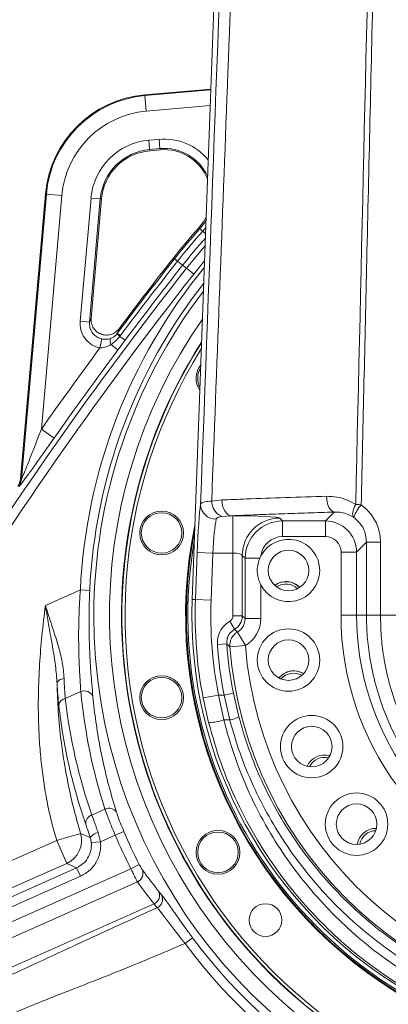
# Model space of a CAD drawing. Header units: millimetres. Extents: x 0 to 16820, y 0 to 11880.
# Tile 97 of 120: x 13505 to 13623, y 7015 to 7330. Entities that reach past the tile are written whole.
import ezdxf

# ---------------------------------------------------------------- set-up
doc = ezdxf.new("R2010")
doc.units = ezdxf.units.MM
doc.header["$LTSCALE"] = 20
doc.linetypes.add('PHANTOM', pattern=[12.7, 6.35, -1.27, 1.27, -1.27, 1.27, -1.27])
doc.styles.add('SLDTEXTSTYLE0', font='TXT', dxfattribs={"width": 0.605})
doc.dimstyles.new('SLDDIMSTYLE0', dxfattribs={"dimtxt": 140, "dimasz": 100, "dimexe": 0, "dimexo": 0.0625, "dimgap": 35, "dimtad": 1, "dimtoh": 1, "dimdec": 0, "dimrnd": 1e-09, "dimzin": 12, "dimdsep": 46, "dimtxsty": 'SLDTEXTSTYLE0', "dimsah": 1, "dimcen": 0.09, "dimadec": 0, "dimazin": 0, "dimtfac": 1, "dimtofl": 0, "dimtmove": 0, "dimatfit": 3, "dimfxl": 0, "dimfrac": 2, "dimtolj": 1, "dimtzin": 12, "dimarcsym": 0})

# ---------------------------------------------------------------- blocks, each defined once
blk = doc.blocks.new('*D20')
at = {"color": 7, "linetype": 'Continuous', "lineweight": 0}
for p, q in [((16037.71, 7139.47), (16037.71, 4174.47)), ((13524.83, 6320.77), (13524.83, 4174.47)), ((16037.71, 4204.47), (13524.83, 4204.47))]:
    blk.add_line(p, q, dxfattribs=at)
for points in [[(13524.83, 4204.47), (13624.83, 4189.47), (13624.83, 4219.47)], [(16037.71, 4204.47), (15937.71, 4219.47), (15937.71, 4189.47)]]:
    blk.add_solid(points, dxfattribs=at)
at = {"color": 7, "linetype": 'Continuous', "lineweight": 0, "insert": (14567.4, 4384.94), "char_height": 140, "attachment_point": 1, "style": 'SLDTEXTSTYLE0'}
blk.add_mtext('2513', dxfattribs=at)
blk = doc.blocks.new('*D21')
at = {"color": 7, "linetype": 'Continuous', "lineweight": 0}
for p, q in [((11361.95, 7139.47), (11361.95, 4174.47)), ((13524.83, 6320.77), (13524.83, 4174.47)), ((11361.95, 4204.47), (13524.83, 4204.47))]:
    blk.add_line(p, q, dxfattribs=at)
for points in [[(11361.95, 4204.47), (11461.95, 4189.47), (11461.95, 4219.47)], [(13524.83, 4204.47), (13424.83, 4219.47), (13424.83, 4189.47)]]:
    blk.add_solid(points, dxfattribs=at)
at = {"color": 7, "linetype": 'Continuous', "lineweight": 0, "insert": (12229.51, 4384.94), "char_height": 140, "attachment_point": 1, "style": 'SLDTEXTSTYLE0'}
blk.add_mtext('2163', dxfattribs=at)
blk = doc.blocks.new('*D22')
at = {"color": 7, "linetype": 'Continuous', "lineweight": 0}
for p, q in [((14189.73, 7139.47), (14189.73, 4467.07)), ((13524.83, 6320.77), (13524.83, 4467.07)), ((14189.73, 4497.07), (13524.83, 4497.07))]:
    blk.add_line(p, q, dxfattribs=at)
for points in [[(13524.83, 4497.07), (13624.83, 4482.07), (13624.83, 4512.07)], [(14189.73, 4497.07), (14089.73, 4512.07), (14089.73, 4482.07)]]:
    blk.add_solid(points, dxfattribs=at)
at = {"color": 7, "linetype": 'Continuous', "lineweight": 0, "insert": (13696.94, 4677.54), "char_height": 140, "attachment_point": 1, "style": 'SLDTEXTSTYLE0'}
blk.add_mtext('665', dxfattribs=at)
blk = doc.blocks.new('*D23')
at = {"color": 7, "linetype": 'Continuous', "lineweight": 0}
for p, q in [((12163.43, 7139.47), (12163.43, 4467.07)), ((13524.83, 6320.77), (13524.83, 4467.07)), ((12163.43, 4497.07), (13524.83, 4497.07))]:
    blk.add_line(p, q, dxfattribs=at)
for points in [[(12163.43, 4497.07), (12263.43, 4482.07), (12263.43, 4512.07)], [(13524.83, 4497.07), (13424.83, 4512.07), (13424.83, 4482.07)]]:
    blk.add_solid(points, dxfattribs=at)
at = {"color": 7, "linetype": 'Continuous', "lineweight": 0, "insert": (12630.25, 4677.54), "char_height": 140, "attachment_point": 1, "style": 'SLDTEXTSTYLE0'}
blk.add_mtext('1361', dxfattribs=at)

msp = doc.modelspace()

# ---------------------------------------------------------------- linework, layer by layer
at = {"color": 7, "linetype": 'Continuous', "lineweight": 0}
for p, q in [((13570.7, 7439.47), (13559.92, 7144.58)), ((13565.9, 7308.18), (13544.78, 7306.33)), ((13549.63, 7288.69), (13546.35, 7288.4)), ((13512.96, 7274.52), (13504.98, 7183.23)), ((13530.9, 7272.95), (13527.56, 7234.77)), ((13581.93, 7158.49), (13581.57, 7157.73))]:
    msp.add_line(p, q, dxfattribs=at)
at = {"color": 8, "linetype": 'Continuous', "lineweight": 0}
for p, q in [((13544.8, 7306.06), (13565.89, 7307.9)), ((13544.8, 7306.06), (13544.78, 7306.33)), ((13544.8, 7306.06), (13545.24, 7301.08)), ((13565.71, 7302.87), (13545.24, 7301.08)), ((13546.06, 7291.76), (13549.34, 7292.05)), ((13546.32, 7288.77), (13546.06, 7291.76)), ((13549.6, 7289.06), (13549.34, 7292.05)), ((13549.6, 7289.06), (13546.32, 7288.77)), ((13546.32, 7288.77), (13546.35, 7288.4)), ((13549.6, 7289.06), (13549.63, 7288.69)), ((13505.25, 7183.13), (13513.24, 7274.49)), ((13518.21, 7274.06), (13511.66, 7199.17)), ((13513.24, 7274.49), (13512.96, 7274.52)), ((13513.24, 7274.49), (13518.21, 7274.06)), ((13524.08, 7233.75), (13527.54, 7273.24)), ((13530.52, 7272.98), (13527.07, 7233.49)), ((13527.54, 7273.24), (13530.52, 7272.98)), ((13530.52, 7272.98), (13530.9, 7272.95)), ((13562.4, 7263.41), (13562.08, 7263.7)), ((13562.4, 7263.41), (13563.33, 7262.57)), ((13564.28, 7263.77), (13563.33, 7262.57)), ((13564.21, 7261.78), (13563.33, 7262.57)), ((13554.25, 7253.72), (13553.91, 7253.99)), ((13554.25, 7253.72), (13555.23, 7252.96)), ((13556.86, 7251.68), (13555.23, 7252.96)), ((13558.11, 7250.7), (13556.86, 7251.68)), ((13558.11, 7250.7), (13560.47, 7248.85)), ((13563.89, 7253.08), (13560.47, 7248.85)), ((13524.08, 7233.75), (13527.07, 7233.49)), ((13527.07, 7233.49), (13527.56, 7234.77)), ((13535.84, 7229.7), (13535.96, 7229.85)), ((13536.95, 7229.11), (13535.96, 7229.85)), ((13536.95, 7229.11), (13536.77, 7228.87)), ((13538.43, 7227.62), (13536.77, 7228.87)), ((13530.4, 7225.16), (13530.99, 7228.05)), ((13536.16, 7224.55), (13533.9, 7226.24)), ((13515.75, 7196.3), (13511.66, 7199.17)), ((13504.98, 7183.23), (13505.25, 7183.13)), ((13566.18, 7176.09), (13569.41, 7176.44)), ((13602.59, 7169.71), (13605.44, 7172.56)), ((13572.58, 7171.37), (13569.42, 7171.13)), ((13572.58, 7171.37), (13572.98, 7171.37)), ((13572.98, 7159.39), (13572.98, 7171.37)), ((13587.96, 7170.63), (13588.88, 7169.71)), ((13588.88, 7169.71), (13602.59, 7169.71)), ((13588.88, 7164.72), (13588.88, 7169.71)), ((13602.59, 7164.72), (13602.59, 7169.71)), ((13602.59, 7164.72), (13588.88, 7164.72)), ((13615.73, 7162.87), (13612.58, 7159.73)), ((13615.73, 7139.47), (13615.73, 7162.87)), ((13560.99, 7144.54), (13561.53, 7159.57)), ((13561.53, 7159.57), (13566.52, 7159.39)), ((13566.52, 7159.39), (13565.98, 7144.36)), ((13572.98, 7159.39), (13566.52, 7159.39)), ((13572.98, 7139.31), (13572.98, 7159.39)), ((13607.59, 7139.47), (13607.59, 7159.73)), ((13607.59, 7159.73), (13612.58, 7159.73)), ((13612.58, 7159.73), (13612.58, 7139.47)), ((13575.98, 7158.64), (13575.98, 7139.31)), ((13576.89, 7157.73), (13575.98, 7158.64)), ((13576.89, 7138.4), (13576.89, 7157.73)), ((13581.57, 7157.73), (13576.89, 7157.73)), ((13512.93, 7142.6), (13524.14, 7147.59)), ((13527.13, 7147.45), (13524.14, 7147.59)), ((13581.89, 7149.24), (13581.89, 7138.4)), ((13560.99, 7144.54), (13559.92, 7144.58)), ((13560.99, 7144.54), (13565.98, 7144.36)), ((13573.48, 7134.99), (13571.98, 7137.58)), ((13575.98, 7139.31), (13572.98, 7139.31)), ((13575.98, 7139.31), (13576.89, 7138.4)), ((13581.89, 7138.4), (13576.89, 7138.4)), ((13607.59, 7139.47), (13612.58, 7139.47)), ((13615.73, 7139.47), (13612.58, 7139.47)), ((13576.96, 7129.78), (13574.43, 7134.09)), ((13570.99, 7130.3), (13568.01, 7130.09)), ((13576.96, 7129.78), (13571.98, 7129.39)), ((13524.29, 7114.99), (13519.31, 7112.78)), ((13563.45, 7112.95), (13568.35, 7113.91)), ((13565.2, 7105.08), (13563.45, 7112.95)), ((13568.35, 7113.91), (13570.04, 7105.91)), ((13568.35, 7113.91), (13570.17, 7113.91)), ((13573.11, 7114.49), (13570.17, 7113.91)), ((13571.96, 7105.91), (13570.17, 7113.91)), ((13573.11, 7114.49), (13574.86, 7106.91)), ((13571.96, 7105.91), (13570.04, 7105.91)), ((13527.82, 7075.41), (13532.02, 7077.28)), ((13529.84, 7069.78), (13530.62, 7066.85)), ((13535.31, 7068.94), (13530.62, 7066.85)), ((13535.31, 7068.94), (13538.07, 7070.12)), ((13466.26, 7044.85), (13516.55, 7067.24)), ((13519.8, 7059.94), (13516.55, 7067.24)), ((13530.62, 7066.85), (13527.64, 7066.57)), ((13519.8, 7059.94), (13464.96, 7035.52)), ((13488.82, 7043.33), (13522.93, 7058.52)), ((13489.78, 7035.71), (13540.34, 7058.22)), ((13522.93, 7058.52), (13519.8, 7059.94)), ((13524.15, 7055.78), (13522.93, 7058.52)), ((13540.34, 7058.22), (13543.01, 7059.58)), ((13524.15, 7055.78), (13490.03, 7040.59)), ((13542.41, 7054), (13491.69, 7031.42)), ((13549.16, 7051.05), (13550.15, 7049.83)), ((13547.73, 7046.96), (13487.4, 7020.1)), ((13557.67, 7034.27), (13560.08, 7036.06))]:
    msp.add_line(p, q, dxfattribs=at)
at = {"color": 7, "linetype": 'Continuous', "lineweight": 0, "flags": 128}
for points in [[(13562.08, 7263.7), (13563.53, 7265.6), (13564.4, 7267.14)], [(13595.6, 7120.76), (13594.92, 7121.12), (13593.48, 7121.57)]]:
    msp.add_lwpolyline(points, dxfattribs=at)
at = {"color": 8, "linetype": 'Continuous', "lineweight": 0, "flags": 128}
for points in [[(13558.11, 7250.7), (13563.27, 7256.98), (13564.07, 7257.9)], [(13536.52, 7231.34), (13535.97, 7229.88), (13535.96, 7229.85)], [(13569.41, 7176.44), (13569.49, 7175.48), (13569.68, 7174.55), (13569.97, 7173.69), (13570.37, 7172.93), (13570.84, 7172.3), (13571.39, 7171.82), (13571.97, 7171.5), (13572.58, 7171.37)], [(13602.94, 7177.61), (13603, 7176.65), (13603.16, 7175.73), (13603.39, 7174.88), (13603.7, 7174.12), (13604.08, 7173.49), (13604.5, 7173.01), (13604.96, 7172.7), (13605.44, 7172.56)], [(13612.28, 7174.95), (13611.95, 7174.3), (13611.68, 7173.65), (13611.49, 7173.04), (13611.36, 7172.47), (13611.31, 7171.96), (13611.34, 7171.52), (13611.45, 7171.16), (13611.63, 7170.89)], [(13612.28, 7174.95), (13612.49, 7174.95), (13612.7, 7174.94), (13612.92, 7174.94), (13613.14, 7174.93), (13613.36, 7174.93), (13613.59, 7174.92), (13613.82, 7174.92), (13614.05, 7174.91)], [(13620.22, 7162.88), (13619.35, 7162.88), (13618.52, 7162.88), (13617.76, 7162.88), (13617.1, 7162.88), (13616.55, 7162.88), (13616.13, 7162.88), (13615.85, 7162.88), (13615.73, 7162.87)], [(13620.22, 7162.88), (13620.22, 7152.88), (13620.22, 7139.47)], [(13573.48, 7134.99), (13573.87, 7134.62), (13574.43, 7134.09)]]:
    msp.add_lwpolyline(points, dxfattribs=at)
at = {"color": 7, "linetype": 'Continuous', "lineweight": 0}
for centre, radius in [((13550.14, 7165.86), 7), ((13550.14, 7165.86), 6.5), ((13590.77, 7153.82), 6.5), ((13590.77, 7125.11), 10), ((13590.77, 7125.11), 6.5), ((13550.14, 7113.07), 7), ((13550.14, 7113.07), 6.5), ((13598.2, 7097.37), 10), ((13598.2, 7097.37), 6.5), ((13612.56, 7072.5), 10), ((13612.56, 7072.5), 6.5), ((13568.19, 7063.47), 7), ((13568.19, 7063.47), 6.5), ((13583.39, 7041.76), 5.25)]:
    msp.add_circle(centre, radius, dxfattribs=at)
at = {"color": 7, "linetype": 'Continuous', "lineweight": 30}
for radius, start, end in [(2337.88, 300, 180), (489.9, 204.3445, 84.3445)]:
    msp.add_arc((13699.83, 7139.47), radius, start, end, dxfattribs=at)
at = {"color": 7, "linetype": 'PHANTOM', "lineweight": 30}
msp.add_arc((13699.83, 7139.47), 1536.4, 353.21587, 126.78413, dxfattribs=at)
at = {"color": 7, "linetype": 'Continuous', "lineweight": 0}
for centre, radius, start, end in [((13547.83, 7271.47), 35, 95, 175), ((13550.94, 7273.75), 15, 21.9425, 95), ((13547.83, 7271.47), 17, 95, 175), ((13699.83, 7139.47), 185.5, 137.9543, 141.8733), ((14578.91, 6449.52), 1303, 141.87326, 143.12899), ((13699.83, 7139.47), 162.5, 147.3963, 32.6037), ((13699.83, 7139.47), 162.4, 147.4562, 260), ((13699.83, 7139.47), 161.4, 148.0656, 260), ((13568.19, 7215.47), 7, 142.0827, 213.7304), ((13568.19, 7215.47), 6.5, 148.7381, 207.075), ((13699.83, 7139.47), 142, 168.2789, 11.7211), ((13699.83, 7139.47), 141.75, 168.8941, 11.1059), ((13699.83, 7139.47), 141.25, 170.2784, 260), ((13590.77, 7153.82), 10, 207.3016, 152.1881), ((13589.94, 7144.26), 6, 43.1947, 126.8053), ((13589.94, 7144.26), 6, 80, 126.8053), ((13589.94, 7144.26), 6, 43.1947, 80), ((13589.94, 7144.26), 5.25, 45.1893, 124.8107), ((13699.83, 7139.47), 140, 177.9065, 2.0935), ((13592.44, 7115.66), 6, 58.1947, 141.8053), ((13592.44, 7115.66), 6, 80, 141.8053), ((13592.44, 7115.66), 5.25, 60.1893, 139.8107), ((13602.26, 7088.67), 6, 73.1947, 156.8053), ((13602.26, 7088.67), 5.25, 75.1893, 154.8107), ((13618.73, 7065.15), 6, 88.3927, 171.8053), ((13618.73, 7065.15), 5.25, 89.7641, 169.8107)]:
    msp.add_arc(centre, radius, start, end, dxfattribs=at)
at = {"color": 8, "linetype": 'Continuous', "lineweight": 0}
for centre, radius, start, end in [((13547.83, 7271.47), 34.72, 95, 175), ((13547.83, 7271.47), 29.73, 95, 175), ((13547.83, 7271.47), 20.37, 95, 175), ((13550.94, 7273.75), 18.37, 39.6867, 95), ((13547.83, 7271.47), 17.38, 95, 175), ((13550.94, 7273.75), 15.38, 24.9061, 95), ((13699.83, 7139.47), 185.06, 137.9543, 141.8733), ((13699.83, 7139.47), 183.82, 137.9543, 141.8733), ((13699.83, 7139.47), 181.74, 138.2885, 141.8733), ((14578.91, 6449.52), 1297.66, 141.87326, 148.15417), ((13699.83, 7139.47), 175.88, 140.6572, 177.3515), ((14578.91, 6449.52), 1302.56, 141.87326, 143.19615), ((14578.91, 6449.52), 1301.32, 141.87326, 143.19615), ((14578.91, 6449.52), 1299.24, 141.87326, 143.20952), ((14578.91, 6449.52), 1294.66, 141.87326, 148.15417), ((13699.83, 7139.47), 172.88, 141.9833, 177.3515), ((13699.83, 7139.47), 171.37, 142.6887, 180), ((13699.83, 7139.47), 171.37, 180, 37.3113), ((13699.83, 7139.47), 166.37, 145.2037, 0), ((13542.91, 7236.65), 9.91, 224.4964, 231.7171), ((13536.6, 7227.33), 2.92, 162.5452, 202.1532), ((14578.91, 6449.52), 1304.22, 143.50738, 144.9153), ((14578.91, 6449.52), 1299.23, 143.378, 144.9153), ((13500.26, 7183.57), 5.01, 325.8049, 354.9585), ((13567.54, 7175.22), 4.93, 182.3104, 270.7855), ((13571.62, 7176.1), 5.43, 180.028, 246.0942), ((13626.01, 7165.01), 15.53, 140.3743, 157.7592), ((13588, 7158.61), 12.02, 90.1822, 179.8178), ((13699.83, 7139.47), 138.94, 177.9065, 191.0004), ((13699.83, 7139.47), 133.94, 177.9065, 191.0004), ((13699.83, 7139.47), 92.24, 180, 252.9484), ((13699.83, 7139.47), 87.25, 180, 249.8369), ((13576.97, 7129.77), 5.01, 120.481, 184.312), ((13699.83, 7139.47), 132.16, 184.0681, 191.1512), ((13699.83, 7139.47), 129.16, 184.0681, 191.1512), ((13699.83, 7139.47), 128.25, 184.5054, 355.4946), ((13699.83, 7139.47), 123.26, 184.5054, 355.4946), ((13525.42, 7112.23), 2.98, 23.0485, 112.1799), ((13519.77, 7110.26), 2.55, 100.2503, 173.2532), ((13564.58, 7123.07), 18.01, 271.969, 287.6397), ((13569.75, 7117.08), 11.38, 281.2077, 296.6822), ((13533.33, 7074.75), 2.85, 33.1968, 117.5099), ((13528.56, 7072.78), 2.73, 105.8653, 185.0549), ((13516.52, 7067.25), 8.01, 294.1568, 16.5052), ((13530.45, 7065.94), 3.89, 99.0072, 144.3762), ((13699.83, 7139.47), 179, 203.2027, 206.9943), ((13699.83, 7139.47), 176, 203.2027, 206.9943), ((13541.2, 7056.73), 2.98, 293.8861, 24.4411), ((13546.5, 7049.69), 2.99, 294.1915, 27.1), ((13547.5, 7048.44), 2.99, 294.2479, 27.582), ((13699.83, 7139.47), 173.85, 216.4999, 263.7608), ((13699.83, 7139.47), 176.85, 216.4999, 263.7608)]:
    msp.add_arc(centre, radius, start, end, dxfattribs=at)
for centre, major_axis, ratio, start_param, end_param in [((13562.43, 7159.57), (0.62, 17), 0.052373, 0.431919, 1.572716), ((13567.42, 7159.39), (0.62, 12), 0.074094, 0.433858, 1.574655), ((13572.98, 7170.59), (15, 0), 0.052408, 0.05236, 1.570796), ((13588.9, 7157.71), (8.49, -8.49), 0.99954, 2.357564, 3.925621), ((13602.58, 7159.71), (7.07, 7.07), 0.999996, 5.499157, 7.067214), ((13588.9, 7157.71), (4.96, -4.96), 0.997265, 2.357564, 3.817139), ((13602.58, 7159.71), (3.55, 3.55), 0.997265, 5.499157, 7.067214), ((13572.98, 7158.6), (3, 0), 0.262039, 0.05236, 1.570796), ((13570.98, 7139.32), (1.42, -1.42), 0.997265, 6.021049, 7.067214), ((13570.98, 7139.32), (3.54, 3.54), 0.999456, 4.450253, 5.496418), ((13571.87, 7138.42), (3.56, -3.56), 0.991846, 6.028981, 7.067214), ((13571.87, 7138.42), (7.09, -7.09), 0.997265, 6.028981, 7.067214), ((13703.22, 7131.85), (-73.21, 164.44), 0.998275, 1.2464, 1.460714), ((13689.46, 7131.73), (-69.74, 156.65), 0.998275, 1.263346, 1.487334), ((13690.18, 7161.14), (-74.99, 168.43), 0.989579, 1.777156, 1.825045), ((13690.18, 7161.14), (-74.99, 168.43), 0.989579, 1.825045, 1.833717)]:
    msp.add_ellipse(centre, major_axis=major_axis, ratio=ratio, start_param=start_param, end_param=end_param, dxfattribs=at)
for points, knots in [([(13612.28, 7174.95), (13614.12, 7255.09), (13616.17, 7344.07), (13618.39, 7441.89), (13618.99, 7468.38), (13619.59, 7494.86), (13621.86, 7595.47), (13624.23, 7700.11), (13626.69, 7808.7), (13627.56, 7847.12), (13628.43, 7885.56), (13629.3, 7924.02), (13629.89, 7949.68), (13630.18, 7962.51)], [0, 0, 0, 0, 0.304924, 0.338555, 0.372197, 0.405851, 0.4395, 0.75588, 0.804708, 0.853547, 0.902378, 0.951192, 1, 1, 1, 1]), ([(13631.98, 7955.76), (13631.86, 7950.35), (13631.61, 7939.53), (13631.26, 7923.31), (13630.47, 7889.65), (13629.25, 7838.65), (13626.35, 7710.03), (13623.53, 7589.42), (13620.94, 7476.67), (13619.91, 7432.03), (13618.89, 7387.37), (13617.87, 7342.7), (13616.85, 7298.02), (13615.58, 7242.1), (13614.64, 7201.06), (13614.05, 7174.91)], [0, 0, 0, 0, 0.020755, 0.04151, 0.062253, 0.149989, 0.237726, 0.556827, 0.61395, 0.671077, 0.728216, 0.785366, 0.842518, 0.899658, 1, 1, 1, 1]), ([(13562.62, 7175.02), (13565.55, 7253.62), (13568.65, 7336.98), (13571.92, 7425.11), (13572.28, 7434.64), (13572.46, 7439.4)], [0, 0, 0, 0, 0.891833, 0.945915, 1, 1, 1, 1]), ([(13576.14, 7438.95), (13575.92, 7433.38), (13575.48, 7422.24), (13574.65, 7399.94), (13573.17, 7360.92), (13570.28, 7284.44), (13567.81, 7219.12), (13566.18, 7176.09)], [0, 0, 0, 0, 0.063607, 0.127227, 0.254466, 0.508944, 1, 1, 1, 1]), ([(13562.4, 7263.41), (13562.7, 7263.75), (13563.44, 7264.61), (13564.02, 7265.59), (13564.37, 7266.18)], [0, 0, 0, 0, 0.400179, 1, 1, 1, 1]), ([(13530.4, 7225.16), (13530.16, 7225.22), (13529.05, 7225.48), (13527.18, 7226.44), (13525.29, 7228.43), (13524.11, 7230.98), (13524.09, 7232.83), (13524.08, 7233.75)], [0, 0, 0, 0, 0.064785, 0.294225, 0.527563, 0.763838, 1, 1, 1, 1]), ([(13527.07, 7233.49), (13527.07, 7232.91), (13527.07, 7231.74), (13527.8, 7230.11), (13528.97, 7228.85), (13530.14, 7228.25), (13530.84, 7228.09), (13530.99, 7228.05)], [0, 0, 0, 0, 0.239067, 0.476269, 0.708526, 0.935817, 1, 1, 1, 1]), ([(13533.82, 7228.21), (13533.95, 7228.27), (13534.38, 7228.44), (13535.11, 7228.91), (13535.59, 7229.42), (13535.84, 7229.7)], [0, 0, 0, 0, 0.181429, 0.556698, 1, 1, 1, 1]), ([(13536.77, 7228.87), (13536.33, 7228.39), (13535.45, 7227.43), (13534.42, 7226.64), (13533.9, 7226.24)], [0, 0, 0, 0, 0.495419, 1, 1, 1, 1]), ([(13533.9, 7226.24), (13533.26, 7225.9), (13532.17, 7225.31), (13530.92, 7225.21), (13530.4, 7225.16)], [0, 0, 0, 0, 0.58449, 1, 1, 1, 1]), ([(13530.99, 7228.05), (13531.42, 7227.99), (13532.4, 7227.85), (13533.31, 7228.08), (13533.82, 7228.21)], [0, 0, 0, 0, 0.441482, 1, 1, 1, 1]), ([(13538.43, 7227.62), (13538.23, 7227.35), (13537.47, 7226.32), (13536.71, 7225.3), (13536.16, 7224.55)], [0, 0, 0, 0, 0.2682365, 1, 1, 1, 1]), ([(13505.25, 7183.13), (13505.26, 7183.14), (13505.29, 7183.17), (13505.43, 7183.46), (13505.7, 7184.06), (13506.28, 7185.44), (13507.22, 7187.79), (13508.54, 7191.13), (13510.03, 7194.96), (13511.12, 7197.76), (13511.66, 7199.17)], [0, 0, 0, 0, 0.023317, 0.064594, 0.091047, 0.172149, 0.3389, 0.517634, 0.758756, 1, 1, 1, 1]), ([(13515.75, 7196.3), (13514.78, 7194.92), (13512.84, 7192.17), (13510.19, 7188.43), (13508.2, 7185.66), (13506.85, 7183.81), (13505.87, 7182.5), (13505, 7181.37), (13504.51, 7180.79), (13504.42, 7180.77), (13504.4, 7180.76)], [0, 0, 0, 0, 0.217665, 0.43506, 0.603175, 0.687963, 0.772592, 0.867066, 0.962553, 1, 1, 1, 1]), ([(13562.62, 7175.02), (13562.68, 7175.14), (13562.85, 7175.47), (13563.86, 7175.88), (13565.4, 7176.02), (13566.18, 7176.09)], [0, 0, 0, 0, 0.199102, 0.594607, 1, 1, 1, 1]), ([(13569.41, 7176.44), (13572.02, 7176.54), (13578.63, 7176.81), (13589.74, 7177.21), (13598.53, 7177.48), (13602.94, 7177.61)], [0, 0, 0, 0, 0.245157, 0.621864, 1, 1, 1, 1]), ([(13602.94, 7177.61), (13604.06, 7177.57), (13606.32, 7177.5), (13609.52, 7176.58), (13611.42, 7175.46), (13612.28, 7174.95)], [0, 0, 0, 0, 0.345493, 0.703407, 1, 1, 1, 1]), ([(13614.05, 7174.91), (13615.08, 7174.04), (13616.74, 7172.64), (13618.41, 7170.11), (13619.43, 7167.84), (13620.09, 7165.39), (13620.17, 7163.73), (13620.22, 7162.88)], [0, 0, 0, 0, 0.2877993, 0.4634223, 0.6441616, 0.8195094, 1, 1, 1, 1]), ([(13605.44, 7172.56), (13602.58, 7172.47), (13596.87, 7172.29), (13588.55, 7172.01), (13580.42, 7171.7), (13575.19, 7171.48), (13572.58, 7171.37)], [0, 0, 0, 0, 0.248963, 0.498338, 0.748959, 1, 1, 1, 1]), ([(13611.63, 7170.89), (13611.06, 7171.22), (13609.79, 7171.95), (13607.68, 7172.53), (13606.19, 7172.55), (13605.44, 7172.56)], [0, 0, 0, 0, 0.290204, 0.639659, 1, 1, 1, 1]), ([(13569.42, 7171.13), (13569.03, 7171.07), (13568.35, 7170.96), (13567.89, 7170.71), (13567.68, 7170.49), (13567.64, 7170.38), (13567.61, 7170.3)], [0, 0, 0, 0, 0.428349, 0.743907, 0.812433, 1, 1, 1, 1]), ([(13615.73, 7162.87), (13615.62, 7163.98), (13615.4, 7166.2), (13613.83, 7169.01), (13612.31, 7170.31), (13611.63, 7170.89)], [0, 0, 0, 0, 0.355583, 0.711272, 1, 1, 1, 1]), ([(13524.29, 7114.99), (13524.2, 7116.28), (13524.05, 7118.46), (13523.85, 7121.97), (13523.71, 7125.25), (13523.61, 7128.74), (13523.56, 7133.55), (13523.64, 7139.85), (13523.97, 7144.99), (13524.14, 7147.59)], [0, 0, 0, 0, 0.148901, 0.253459, 0.358022, 0.466151, 0.574286, 0.78419, 1, 1, 1, 1]), ([(13527.13, 7147.45), (13527.04, 7144.81), (13526.9, 7140.8), (13526.91, 7135.53), (13526.98, 7131.63), (13527.12, 7127.88), (13527.3, 7124.26), (13527.53, 7120.79), (13527.83, 7117.05), (13528.04, 7114.74), (13528.16, 7113.4)], [0, 0, 0, 0, 0.208533, 0.315862, 0.423184, 0.528014, 0.632839, 0.741251, 0.849661, 1, 1, 1, 1]), ([(13516.55, 7067.24), (13516, 7069.18), (13514.89, 7073.09), (13513.57, 7079.11), (13512.47, 7085.3), (13511.64, 7091.67), (13511.05, 7098.21), (13510.68, 7105.72), (13510.63, 7114.28), (13511.02, 7123.63), (13511.79, 7133.12), (13512.54, 7139.37), (13512.93, 7142.6)], [0, 0, 0, 0, 0.079574, 0.160587, 0.243209, 0.327604, 0.413923, 0.502308, 0.624196, 0.751786, 0.871331, 1, 1, 1, 1]), ([(13512.93, 7142.6), (13512.94, 7142.59), (13513.62, 7140.44), (13515.03, 7136.2), (13516.93, 7130.16), (13518.47, 7124.47), (13518.78, 7120.99), (13518.94, 7119.25)], [0, 0, 0, 0, 0.0018069, 0.2617549, 0.5192207, 0.75978, 1, 1, 1, 1]), ([(13516.67, 7117.58), (13516.67, 7117.58), (13516.59, 7119.47), (13516.21, 7123.33), (13515.22, 7129.44), (13514.14, 7135.53), (13513.37, 7139.92), (13513, 7142.16), (13512.95, 7142.52), (13512.93, 7142.58), (13512.93, 7142.6)], [0, 0, 0, 0, 0.0000023, 0.2396308, 0.4794326, 0.737827, 0.9579335, 0.9926062, 0.9978248, 1, 1, 1, 1]), ([(13568.01, 7130.09), (13568, 7130.38), (13567.95, 7131.56), (13568.41, 7133.62), (13569.78, 7136.01), (13571.25, 7137.06), (13571.98, 7137.58)], [0, 0, 0, 0, 0.096959, 0.397994, 0.698998, 1, 1, 1, 1]), ([(13783.93, 7139.47), (13783.93, 7138.6), (13783.89, 7134.5), (13783.22, 7127.18), (13781.3, 7117.69), (13778.33, 7108.46), (13774.31, 7099.64), (13769.32, 7091.32), (13763.57, 7083.8), (13757.18, 7077.14), (13750.28, 7071.32), (13742.89, 7066.32), (13735.09, 7062.2), (13727.01, 7058.93), (13718.59, 7056.5), (13709.93, 7054.99), (13701.12, 7054.39), (13692.06, 7054.71), (13682.87, 7056.1), (13673.7, 7058.55), (13664.82, 7062.04), (13656.36, 7066.55), (13648.44, 7072.02), (13641.31, 7078.23), (13635.04, 7085.08), (13629.62, 7092.43), (13625.04, 7100.27), (13621.36, 7108.51), (13618.56, 7117.04), (13616.82, 7125.13), (13615.89, 7132.63), (13615.78, 7137.19), (13615.73, 7139.47)], [0, 0, 0, 0, 0.009742, 0.045878, 0.082146, 0.118289, 0.154874, 0.191584, 0.228178, 0.262412, 0.296741, 0.330971, 0.363748, 0.396615, 0.429381, 0.462249, 0.495222, 0.528087, 0.563604, 0.599255, 0.634785, 0.671226, 0.707791, 0.744242, 0.77881, 0.813475, 0.848038, 0.881657, 0.915371, 0.948982, 0.974491, 1, 1, 1, 1]), ([(13620.22, 7139.47), (13620.27, 7137.26), (13620.37, 7132.85), (13621.25, 7125.58), (13622.9, 7117.75), (13625.54, 7109.49), (13629.02, 7101.51), (13633.35, 7093.92), (13638.47, 7086.79), (13644.4, 7080.16), (13651.14, 7074.14), (13658.64, 7068.84), (13666.65, 7064.46), (13675.06, 7061.08), (13683.75, 7058.69), (13692.47, 7057.35), (13701.06, 7057.03), (13709.4, 7057.62), (13717.62, 7059.09), (13725.59, 7061.44), (13733.25, 7064.61), (13740.62, 7068.61), (13747.62, 7073.45), (13754.15, 7079.1), (13760.2, 7085.55), (13765.63, 7092.84), (13770.34, 7100.9), (13774.26, 7109.69), (13777.17, 7119.19), (13779.07, 7129.24), (13779.32, 7136.06), (13779.44, 7139.47)], [0, 0, 0, 0, 0.025759, 0.051519, 0.085413, 0.119408, 0.153309, 0.188014, 0.22282, 0.257528, 0.293873, 0.330332, 0.366662, 0.401833, 0.437126, 0.472278, 0.504737, 0.537311, 0.569774, 0.602279, 0.634888, 0.667408, 0.701611, 0.735915, 0.770126, 0.806926, 0.843841, 0.880634, 0.920373, 0.960271, 1, 1, 1, 1]), ([(13573.48, 7134.99), (13573.02, 7134.66), (13572.1, 7134), (13571.24, 7132.51), (13570.96, 7131.22), (13570.99, 7130.48), (13570.99, 7130.3)], [0, 0, 0, 0, 0.300849, 0.6017171, 0.9029028, 1, 1, 1, 1]), ([(13571.98, 7129.39), (13571.83, 7129.53), (13571.5, 7129.83), (13571.17, 7130.14), (13570.99, 7130.3)], [0, 0, 0, 0, 0.457797, 1, 1, 1, 1]), ([(13518.94, 7119.25), (13518.94, 7119.25), (13518.97, 7118.08), (13519.06, 7115.8), (13519.23, 7113.79), (13519.31, 7112.78)], [0, 0, 0, 0, 0.00024, 0.497092, 1, 1, 1, 1]), ([(13516.67, 7117.57), (13516.77, 7114.6), (13516.97, 7108.47), (13517.8, 7100.15), (13518.93, 7092.19), (13520.3, 7084.76), (13522.06, 7077.06), (13523.5, 7072.02), (13524.21, 7069.53)], [0, 0, 0, 0, 0.183265, 0.376931, 0.514441, 0.677907, 0.84103, 1, 1, 1, 1]), ([(13517.23, 7110.56), (13517.12, 7111.64), (13516.89, 7113.82), (13516.74, 7116.32), (13516.67, 7117.57)], [0, 0, 0, 0, 0.496989, 1, 1, 1, 1]), ([(13528.16, 7113.4), (13528.3, 7112.05), (13528.71, 7108), (13529.66, 7101.32), (13531.2, 7093.13), (13533.17, 7084.77), (13534.87, 7079.13), (13535.72, 7076.31)], [0, 0, 0, 0, 0.105859, 0.317597, 0.529541, 0.764638, 1, 1, 1, 1]), ([(13525.84, 7072.54), (13525.41, 7073.82), (13524.11, 7077.65), (13522.2, 7084.13), (13520.16, 7092.41), (13518.42, 7101.2), (13517.63, 7107.44), (13517.23, 7110.56)], [0, 0, 0, 0, 0.104441, 0.313343, 0.522454, 0.761061, 1, 1, 1, 1]), ([(13570.04, 7105.91), (13571.23, 7101.68), (13573.61, 7093.2), (13578.72, 7081.01), (13584.59, 7069.91), (13591.12, 7059.96), (13598.07, 7051.07), (13605.72, 7042.8), (13613.99, 7035.22), (13622.85, 7028.41), (13632.21, 7022.37), (13642.04, 7017.12), (13652.26, 7012.7), (13662.82, 7009.18), (13673.65, 7006.54), (13684.67, 7004.79), (13695.82, 7003.97), (13707.05, 7004.12), (13718.28, 7005.22), (13729.38, 7007.25), (13740.29, 7010.21), (13750.95, 7014.12), (13761.28, 7018.95), (13771.16, 7024.62), (13780.52, 7031.1), (13789.28, 7038.38), (13797.41, 7046.38), (13804.84, 7055.02), (13811.51, 7064.25), (13817.37, 7074.03), (13822.37, 7084.29), (13826.58, 7094.92), (13828.61, 7102.25), (13829.62, 7105.91)], [0, 0, 0, 0, 0.037128, 0.074344, 0.111471, 0.143146, 0.174932, 0.206716, 0.238389, 0.269642, 0.301004, 0.332364, 0.363615, 0.394815, 0.426127, 0.457438, 0.488636, 0.5202, 0.55188, 0.583562, 0.615127, 0.647077, 0.679146, 0.711217, 0.74317, 0.775197, 0.807339, 0.839482, 0.871511, 0.903576, 0.935756, 0.967935, 1, 1, 1, 1]), ([(13827.7, 7105.91), (13826.6, 7102.14), (13824.39, 7094.58), (13819.82, 7083.69), (13814.48, 7073.41), (13808.35, 7063.84), (13801.58, 7054.99), (13794.09, 7046.72), (13785.97, 7039.14), (13777.25, 7032.31), (13768.01, 7026.23), (13758.29, 7020.92), (13748.18, 7016.45), (13737.72, 7012.86), (13726.99, 7010.14), (13716.06, 7008.32), (13705, 7007.41), (13693.88, 7007.45), (13682.75, 7008.43), (13671.75, 7010.33), (13660.94, 7013.15), (13650.39, 7016.89), (13640.17, 7021.52), (13630.38, 7026.99), (13621.1, 7033.24), (13612.41, 7040.27), (13604.33, 7048), (13596.93, 7056.38), (13590.27, 7065.34), (13584.39, 7074.84), (13579.35, 7084.82), (13575.08, 7095.18), (13573, 7102.34), (13571.96, 7105.91)], [0, 0, 0, 0, 0.033995, 0.068058, 0.102054, 0.134127, 0.166313, 0.1985, 0.230572, 0.262352, 0.294244, 0.326134, 0.357912, 0.389647, 0.421494, 0.453341, 0.485074, 0.517059, 0.549161, 0.581263, 0.613249, 0.645445, 0.677758, 0.710072, 0.742269, 0.774414, 0.806673, 0.838933, 0.871079, 0.903252, 0.93554, 0.967828, 1, 1, 1, 1]), ([(13574.86, 7106.91), (13575.88, 7103.42), (13577.91, 7096.44), (13582.08, 7086.34), (13587.02, 7076.61), (13592.76, 7067.34), (13599.27, 7058.61), (13606.51, 7050.44), (13614.4, 7042.91), (13622.89, 7036.06), (13631.96, 7029.96), (13641.53, 7024.63), (13651.52, 7020.12), (13661.82, 7016.47), (13672.39, 7013.72), (13683.14, 7011.87), (13694.01, 7010.92), (13704.88, 7010.88), (13715.69, 7011.76), (13726.37, 7013.54), (13736.86, 7016.19), (13747.08, 7019.69), (13756.96, 7024.05), (13766.46, 7029.22), (13775.49, 7035.14), (13784.01, 7041.81), (13791.94, 7049.2), (13799.26, 7057.25), (13805.88, 7065.89), (13811.87, 7075.22), (13817.09, 7085.23), (13821.56, 7095.86), (13823.72, 7103.23), (13824.8, 7106.91)], [0, 0, 0, 0, 0.032144, 0.064404, 0.096665, 0.12881, 0.16095, 0.193203, 0.225456, 0.257595, 0.289806, 0.322133, 0.354459, 0.386669, 0.418678, 0.450804, 0.482929, 0.514937, 0.546693, 0.578561, 0.610431, 0.642187, 0.673975, 0.705875, 0.737776, 0.769565, 0.801627, 0.833803, 0.865978, 0.898041, 0.932005, 0.966036, 1, 1, 1, 1]), ([(13834.46, 7105.08), (13833.41, 7101.29), (13831.3, 7093.71), (13826.94, 7082.73), (13821.74, 7072.14), (13815.67, 7062.03), (13808.74, 7052.49), (13801.03, 7043.56), (13792.6, 7035.3), (13783.51, 7027.79), (13773.8, 7021.09), (13763.55, 7015.23), (13752.84, 7010.25), (13741.79, 7006.21), (13730.47, 7003.15), (13718.96, 7001.05), (13707.32, 6999.92), (13695.67, 6999.77), (13684.11, 7000.62), (13672.68, 7002.41), (13661.45, 7005.14), (13650.5, 7008.78), (13639.9, 7013.34), (13629.7, 7018.77), (13619.99, 7025.01), (13610.81, 7032.04), (13602.23, 7039.86), (13594.29, 7048.41), (13587.08, 7057.59), (13580.3, 7067.88), (13574.21, 7079.34), (13568.91, 7091.94), (13566.43, 7100.7), (13565.2, 7105.08)], [0, 0, 0, 0, 0.032013, 0.06414, 0.096268, 0.128281, 0.160292, 0.192418, 0.224542, 0.256552, 0.288529, 0.320623, 0.352716, 0.384691, 0.416307, 0.448038, 0.479769, 0.511384, 0.54263, 0.573988, 0.605346, 0.636594, 0.667862, 0.69924, 0.730618, 0.761889, 0.79354, 0.825301, 0.857063, 0.888715, 0.925781, 0.962935, 1, 1, 1, 1]), ([(13535.31, 7068.94), (13534.79, 7070.18), (13533.74, 7072.65), (13532.65, 7075.48), (13532.18, 7076.83), (13532.02, 7077.28)], [0, 0, 0, 0, 0.399013, 0.797756, 1, 1, 1, 1]), ([(13527.82, 7075.41), (13528.07, 7074.72), (13528.48, 7073.59), (13529.19, 7071.62), (13529.62, 7070.4), (13529.84, 7069.78)], [0, 0, 0, 0, 0.427393, 0.70961, 1, 1, 1, 1]), ([(13535.72, 7076.31), (13535.83, 7075.97), (13536.16, 7074.97), (13536.92, 7072.87), (13537.69, 7071.04), (13538.07, 7070.12)], [0, 0, 0, 0, 0.203279, 0.602311, 1, 1, 1, 1]), ([(13527.29, 7068.21), (13526.98, 7069.14), (13526.45, 7070.78), (13526.02, 7072.01), (13525.84, 7072.54)], [0, 0, 0, 0, 0.573039, 1, 1, 1, 1]), ([(13524.21, 7069.53), (13524.54, 7069.38), (13525.57, 7068.94), (13526.59, 7068.5), (13527.29, 7068.21)], [0, 0, 0, 0, 0.3271562, 1, 1, 1, 1]), ([(13527.64, 7066.57), (13527.57, 7067.04), (13527.48, 7067.61), (13527.31, 7068.12), (13527.29, 7068.21)], [0, 0, 0, 0, 0.8320576, 1, 1, 1, 1]), ([(13522.93, 7058.52), (13523.72, 7058.96), (13525.29, 7059.85), (13526.9, 7062.08), (13527.69, 7064.42), (13527.65, 7065.94), (13527.64, 7066.57)], [0, 0, 0, 0, 0.270696, 0.541269, 0.811494, 1, 1, 1, 1]), ([(13530.62, 7066.85), (13530.64, 7065.99), (13530.69, 7063.9), (13529.61, 7060.68), (13527.39, 7057.62), (13525.23, 7056.39), (13524.15, 7055.78)], [0, 0, 0, 0, 0.188493, 0.458782, 0.729398, 1, 1, 1, 1]), ([(13542.41, 7054), (13542.29, 7054.22), (13542.06, 7054.65), (13541.47, 7055.84), (13540.87, 7057.09), (13540.48, 7057.91), (13540.34, 7058.22)], [0, 0, 0, 0, 0.276797, 0.553529, 0.830539, 1, 1, 1, 1]), ([(13543.01, 7059.58), (13543.07, 7059.46), (13543.23, 7059.14), (13543.49, 7058.66), (13543.75, 7058.21), (13543.86, 7058.04), (13543.92, 7057.96)], [0, 0, 0, 0, 0.168304, 0.444203, 0.721337, 1, 1, 1, 1]), ([(13543.92, 7057.96), (13544.32, 7057.41), (13546.02, 7055.08), (13547.8, 7052.79), (13549.16, 7051.05)], [0, 0, 0, 0, 0.2384844, 1, 1, 1, 1]), ([(13550.15, 7049.83), (13550.39, 7049.51), (13550.88, 7048.89), (13551.91, 7047.47), (13553.12, 7045.75), (13554.53, 7043.75), (13556.1, 7041.54), (13557.95, 7038.95), (13559.31, 7037.1), (13560.08, 7036.06)], [0, 0, 0, 0, 0.137521, 0.275038, 0.411901, 0.548763, 0.686415, 0.82407, 1, 1, 1, 1]), ([(13487.25, 7017.56), (13493.01, 7020.16), (13504.52, 7025.35), (13520.45, 7032.75), (13535.17, 7039.57), (13544.21, 7043.66), (13548.73, 7045.71)], [0, 0, 0, 0, 0.279904, 0.559991, 0.780054, 1, 1, 1, 1]), ([(13557.67, 7034.27), (13557.67, 7034.27), (13556.98, 7035.13), (13555.75, 7036.67), (13554.08, 7038.82), (13552.67, 7040.66), (13551.4, 7042.32), (13550.3, 7043.76), (13549.4, 7044.92), (13548.93, 7045.48), (13548.73, 7045.71), (13548.73, 7045.71)], [0, 0, 0, 0, 0.000003, 0.177736, 0.316195, 0.454638, 0.591202, 0.727753, 0.863879, 0.999997, 1, 1, 1, 1]), ([(13557.67, 7034.27), (13551.56, 7031.67), (13539.34, 7026.46), (13522.09, 7019.76), (13506.21, 7013.47), (13496.63, 7009.33), (13491.84, 7007.26)], [0, 0, 0, 0, 0.279925, 0.560031, 0.780079, 1, 1, 1, 1])]:
    msp.add_open_spline(points, degree=3, knots=knots, dxfattribs=at)
at = {"color": 7, "linetype": 'Continuous', "lineweight": 0}
for points, knots in [([(13536.52, 7231.34), (13536.28, 7231.05), (13535.66, 7230.33), (13534.34, 7229.56), (13532.69, 7229.21), (13531.02, 7229.43), (13529.49, 7230.19), (13528.31, 7231.44), (13527.57, 7233.04), (13527.56, 7234.19), (13527.56, 7234.77)], [0, 0, 0, 0, 0.088454, 0.218124, 0.346218, 0.474055, 0.603097, 0.734322, 0.867192, 1, 1, 1, 1]), ([(13504.13, 7180.85), (13504.28, 7181.1), (13504.73, 7181.82), (13504.88, 7182.67), (13504.98, 7183.23)], [0, 0, 0, 0, 0.339563, 1, 1, 1, 1]), ([(13581.57, 7157.73), (13581.23, 7156.66), (13580.56, 7154.51), (13580.89, 7151.51), (13581.61, 7149.86), (13581.89, 7149.24)], [0, 0, 0, 0, 0.383331, 0.766418, 1, 1, 1, 1])]:
    msp.add_open_spline(points, degree=3, knots=knots, dxfattribs=at)
at = {"color": 8, "linetype": 'Continuous', "lineweight": 0}
for points in [[(13620.22, 7139.47), (13619.64, 7139.47), (13618.48, 7139.47), (13617.03, 7139.47), (13616, 7139.47), (13615.82, 7139.47), (13615.73, 7139.47)], [(13620.22, 7139.47), (13630.81, 7139.47), (13652, 7139.47), (13683.88, 7139.47), (13715.78, 7139.47), (13747.66, 7139.47), (13768.85, 7139.47), (13779.44, 7139.47)], [(13518.94, 7119.25), (13518.63, 7119.18), (13518.02, 7119.04), (13517.29, 7118.63), (13516.79, 7118.13), (13516.71, 7117.76), (13516.67, 7117.57)], [(13524.21, 7069.53), (13524.05, 7069.48), (13523.73, 7069.39), (13521.95, 7068.85), (13519.47, 7068.11), (13517.53, 7067.53), (13516.55, 7067.24)]]:
    msp.add_open_spline(points, degree=3, dxfattribs=at)

# ---------------------------------------------------------------- dimensions: what is measured, and where the dimension line sits
at = {"color": 7, "linetype": 'Continuous', "lineweight": 0}
for base, p1, picture, middle in [((13524.83, 4204.47), (11361.95, 7139.47), '*D21', (12443.39, 4204.47)), ((13524.83, 4497.07), (12163.43, 7139.47), '*D23', (12844.13, 4497.07)), ((13524.83, 4204.47), (16037.71, 7139.47), '*D20', (14781.27, 4204.47)), ((13524.83, 4497.07), (14189.73, 7139.47), '*D22', (13857.28, 4497.07))]:
    dim = msp.add_linear_dim(base=base, p1=p1, p2=(13524.83, 6320.77), dimstyle='SLDDIMSTYLE0', dxfattribs=at)
    dim.commit()
    dim.dimension.update_dxf_attribs({"geometry": picture, "text_midpoint": middle, "dimtype": 160})

doc.saveas('drawing.dxf')
